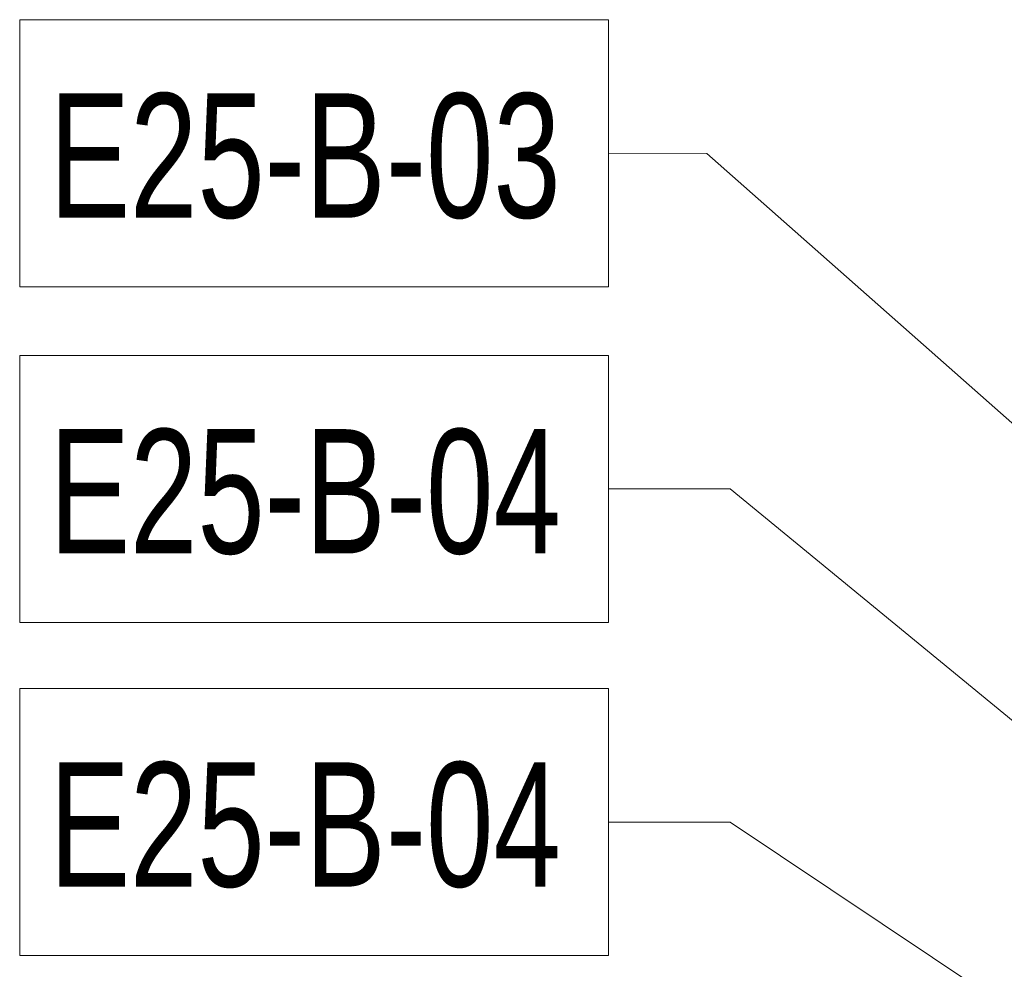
# Model space of a CAD drawing. Header units: centimetres. Extents: x 6036 to 22185, y 5782 to 11383.
# Tile 86 of 183: x 10499 to 10998, y 9940 to 10421. Entities that reach past the tile are written whole.
import ezdxf

# ---------------------------------------------------------------- set-up
doc = ezdxf.new("R2010")
doc.units = ezdxf.units.CM
doc.layers.add('A-ANNO-KEYN', color=231, linetype='Continuous', lineweight=9)
doc.styles.add('Arial Narrow', font='ARIALN.TTF', dxfattribs={"width": 0.85, "height": 63})

msp = doc.modelspace()

# ---------------------------------------------------------------- linework, layer by layer
at = {"layer": 'A-ANNO-KEYN'}
for p, q in [((10846.96, 10353.71), (10797.18, 10353.84)), ((11102.4, 10128.11), (10846.96, 10353.71)), ((10858.89, 10183.69), (10797.18, 10183.69)), ((11089.27, 9994.42), (10858.89, 10183.69)), ((10858.89, 10014.87), (10797.18, 10014.87)), ((11089.27, 9860.89), (10858.89, 10014.87))]:
    msp.add_line(p, q, dxfattribs=at)
at = {"layer": 'A-ANNO-KEYN', "flags": 128}
for points in [[(10498.92, 10421.49), (10797.18, 10421.49), (10797.18, 10286.19), (10498.92, 10286.19)], [(10498.92, 10251.34), (10797.18, 10251.34), (10797.18, 10116.04), (10498.92, 10116.04)], [(10498.92, 10082.52), (10797.18, 10082.52), (10797.18, 9947.22), (10498.92, 9947.22)]]:
    msp.add_lwpolyline(points, close=True, dxfattribs=at)

# ---------------------------------------------------------------- texts
at = {"layer": 'A-ANNO-KEYN', "char_height": 63, "width": 322.9999, "attachment_point": 1, "style": 'Arial Narrow'}
for s, insert in [('E25-B-03', (10513.92, 10384.16)), ('E25-B-04', (10513.92, 10214.01)), ('E25-B-04', (10513.92, 10045.19))]:
    msp.add_mtext(s, dxfattribs=dict(at, insert=insert))

doc.saveas('drawing.dxf')
